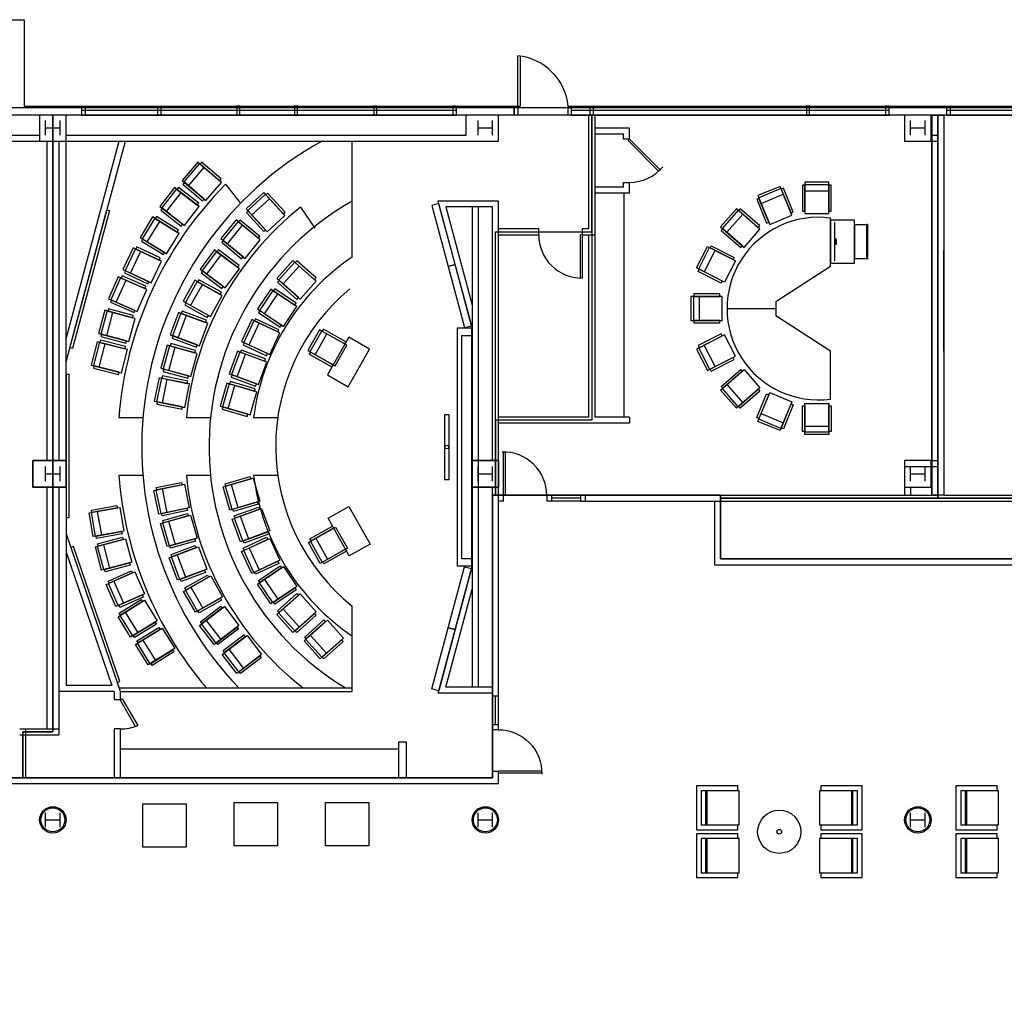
# Model space of a CAD drawing. Header units: inches. Extents: x -79 to 3853, y -268 to 2165.
# Tile 12 of 14: x 2143 to 2963, y 1353 to 2165. Entities that reach past the tile are written whole.
import ezdxf

# ---------------------------------------------------------------- set-up
doc = ezdxf.new("R2010")
doc.units = ezdxf.units.IN
doc.header["$MEASUREMENT"] = 0
doc.layers.get('0').update_dxf_attribs({"linetype": 'CONTINUOUS'})
for name, color, linetype in [('A-GLAZ', 8, 'CONTINUOUS'), ('A-WALL', 7, 'CONTINUOUS'), ('I-DOOR', 9, 'CONTINUOUS'), ('I-EQPM', 8, 'CONTINUOUS'), ('I-FLOR-CASE', 8, 'CONTINUOUS'), ('I-FURN', 8, 'CONTINUOUS'), ('I-FURN-CHAR', 9, 'CONTINUOUS'), ('I-FURN-CONF', 9, 'CONTINUOUS'), ('I-GLAZ', 8, 'CONTINUOUS'), ('I-WALL', 8, 'CONTINUOUS'), ('S-COLS', 7, 'CONTINUOUS'), ('triGrossAreaLayer', 7, 'CONTINUOUS'), ('triLabelLayer', 7, 'CONTINUOUS'), ('triMeasuredGrossAreaLayer', 7, 'CONTINUOUS'), ('triSpaceLayer', 7, 'CONTINUOUS')]:
    doc.layers.add(name, color=color, linetype=linetype)
doc.styles.add('FDC_SPC', font='ROMANS.SHX', dxfattribs={"height": 12})

# ---------------------------------------------------------------- blocks, each defined once
blk = doc.blocks.new('DR1H45')
for p, q in [((-0.5, 0), (0.207, 0.707)), ((0.207, 0.707), (0.242, 0.672)), ((-0.465, -0.035), (0.242, 0.672)), ((-0.5, 0), (-0.465, -0.035))]:
    blk.add_line(p, q)
blk.add_arc((-0.5, 0), 1, 0, 50.1944)
blk = doc.blocks.new('DR1H90')
for p, q in [((-0.5, 0), (-0.5, 1)), ((-0.5, 1), (-0.45, 1)), ((-0.45, 0), (-0.45, 1)), ((-0.5, 0), (-0.45, 0))]:
    blk.add_line(p, q)
blk.add_arc((-0.5, 0), 1, 0, 91.707)
blk = doc.blocks.new('PODIUM')
for points in [[(-3, -20), (17, -20), (17, 16), (-3, 16)], [(0.375, 14), (0.375, -18), (0.625, -18), (0.625, 14)], [(17, -16), (27.25, -16), (27.25, 12), (17, 12)], [(27.25, 12.625), (28, 12.625), (28, -16.625), (27.25, -16.625)], [(0.625, 0), (0.625, -4), (2.125, -4), (2.125, 0)]]:
    blk.add_lwpolyline(points, close=True)
blk = doc.blocks.new('12PSTG05')
for p, q in [((-26, -10), (-26, 10)), ((-24, -10), (-24, 10)), ((-19, 10), (-19, -10))]:
    blk.add_line(p, q)
blk.add_lwpolyline([(-26, 10), (0, 10), (0, -10), (-26, -10)])
for points in [[(-23.5, 10), (-23.5, 12), (-2, 12), (-2, 10)], [(-23.5, -12), (-23.5, -10), (-2, -10), (-2, -12)]]:
    blk.add_lwpolyline(points, close=True)
blk = doc.blocks.new('WINDQF')
for p, q in [((-0.5, 0), (0.5, 0)), ((0.5, -0.5), (-0.5, -0.5)), ((-0.5, -1), (0.5, -1))]:
    blk.add_line(p, q)

msp = doc.modelspace()

# ---------------------------------------------------------------- linework, layer by layer
at = {"layer": 'A-GLAZ'}
for p, q in [((2602.12, 2092.62), (2866.62, 2092.62)), ((2866.62, 2088.94), (2602.12, 2088.94)), ((2602.12, 2085.25), (2866.62, 2085.25))]:
    msp.add_line(p, q, dxfattribs=at)
at = {"layer": 'A-GLAZ', "flags": 128}
for points in [[(2194.62, 2085.25), (2194.62, 2092.62), (2197.63, 2092.62), (2197.63, 2085.25)], [(2257.88, 2085.25), (2257.88, 2092.62), (2260.38, 2092.62), (2260.38, 2085.25)], [(2326.38, 2085.25), (2326.38, 2092.62), (2323.88, 2092.62), (2323.88, 2085.25)], [(2374.38, 2085.25), (2374.38, 2092.62), (2371.88, 2092.62), (2371.88, 2085.25)], [(2440.38, 2085.25), (2440.38, 2092.62), (2437.88, 2092.62), (2437.88, 2085.25)], [(2506.62, 2085.25), (2506.62, 2092.62), (2503.62, 2092.62), (2503.62, 2085.25)], [(2554.62, 2085.25), (2554.62, 2092.62), (2557.62, 2092.62), (2557.62, 2085.25)], [(2554.62, 2085.25), (2554.62, 2092.62), (2557.62, 2092.62), (2557.62, 2085.25)], [(2599.62, 2085.25), (2599.62, 2092.62), (2602.12, 2092.62), (2602.12, 2085.25)], [(2617.88, 2085.25), (2617.88, 2092.62), (2620.38, 2092.62), (2620.38, 2085.25)], [(2800.38, 2085.25), (2800.38, 2092.62), (2797.88, 2092.62), (2797.88, 2085.25)], [(2866.62, 2085.25), (2866.62, 2092.62), (2863.62, 2092.62), (2863.62, 2085.25)], [(2914.62, 2085.25), (2914.62, 2092.62), (2917.62, 2092.62), (2917.62, 2085.25)]]:
    msp.add_lwpolyline(points, close=True, dxfattribs=at)
at = {"layer": 'A-WALL'}
for p, q in [((2098.62, 2164.62), (2146.62, 2164.62)), ((2146.62, 2164.62), (2146.62, 2092.62)), ((2146.62, 2092.62), (2194.61, 2092.62)), ((2194.61, 2092.62), (2194.61, 2085.25)), ((2506.62, 2092.62), (2554.62, 2092.62)), ((2554.62, 2092.62), (2554.62, 2085.25)), ((2866.62, 2092.62), (2914.62, 2092.62)), ((2194.62, 2085.25), (2098.62, 2085.25)), ((2554.62, 2085.25), (2506.62, 2085.25)), ((2616.63, 2085.25), (2621.63, 2085.25)), ((2914.62, 2085.25), (2866.62, 2085.25))]:
    msp.add_line(p, q, dxfattribs=at)
at = {"layer": 'I-DOOR'}
for p, q in [((2557.62, 2092.62), (2557.62, 2134.63)), ((2559.62, 2134.63), (2559.62, 2092.62)), ((2557.62, 2092.62), (2559.62, 2092.62)), ((2575.07, 1985.56), (2575.07, 1990.58)), ((2609.57, 1985.57), (2609.57, 1949.57)), ((2611.08, 1985.57), (2609.57, 1985.57)), ((2611.07, 1990.57), (2611.07, 1949.57))]:
    msp.add_line(p, q, dxfattribs=at)
at = {"layer": 'I-DOOR', "flags": 128}
msp.add_lwpolyline([(2241.31, 1577.23), (2239.44, 1576.46), (2226.72, 1598.49), (2228.45, 1599.49)], close=True, dxfattribs=at)
at = {"layer": 'I-DOOR'}
for centre, radius, start, end in [((2552.77, 2087.78), 47.1, 5.90404, 84.08433), ((2611.07, 1985.57), 36, 180, 270), ((2228.31, 1606.32), 31.86, 267.13405, 294.07265)]:
    msp.add_arc(centre, radius, start, end, dxfattribs=at)
at = {"layer": 'I-EQPM'}
for p, q in [((2507.16, 1907.87), (2507.16, 1709.87)), ((2519.16, 1907.87), (2507.16, 1907.87)), ((2519.16, 1907.87), (2519.16, 1709.87)), ((2519.16, 1709.87), (2507.16, 1709.87))]:
    msp.add_line(p, q, dxfattribs=at)
for points in [[(2486.08, 2010.07), (2499.74, 1959.25), (2505.41, 1960.78), (2491.76, 2011.6)], [(2215.46, 2006.42), (2217.88, 2005.77), (2187.08, 1890.83), (2184.66, 1891.47)], [(2499.74, 1959.25), (2513.39, 1908.43), (2519.07, 1909.95), (2505.41, 1960.78)], [(2511.16, 1715.87), (2511.16, 1901.87), (2519.16, 1901.87), (2519.16, 1715.87)], [(2181.62, 1750.23), (2184.13, 1750.23), (2184.13, 1869.23), (2181.62, 1869.23)], [(2500.51, 1781.87), (2500.51, 1835.87), (2496.51, 1835.87), (2496.51, 1781.87)], [(2224.1, 1612.87), (2226.46, 1613.69), (2187.86, 1726.25), (2185.49, 1725.44)], [(2499.74, 1658.49), (2513.39, 1709.32), (2519.07, 1707.79), (2505.41, 1656.97)], [(2486.08, 1607.67), (2499.74, 1658.49), (2505.41, 1656.97), (2491.76, 1606.15)]]:
    msp.add_lwpolyline(points, close=True, dxfattribs=at)
for points in [[(2902.12, 1972.74), (2902.12, 1888.74)], [(2912.12, 1888.74), (2912.12, 1972.74)]]:
    msp.add_lwpolyline(points, dxfattribs=at)
msp.add_circle((2498.5, 1808.87), 1.5, dxfattribs=at)
at = {"layer": 'I-FLOR-CASE'}
for p, q in [((2645.84, 2020.25), (2645.84, 1833.8)), ((2458.63, 1557.49), (2226.72, 1557.49))]:
    msp.add_line(p, q, dxfattribs=at)
at = {"layer": 'I-FURN'}
for points in [[(2245.57, 1511.98), (2281.57, 1511.98), (2281.57, 1475.98), (2245.57, 1475.98)], [(2321.58, 1513.08), (2357.58, 1513.08), (2357.58, 1477.08), (2321.58, 1477.08)], [(2397.59, 1513.08), (2433.59, 1513.08), (2433.59, 1477.08), (2397.59, 1477.08)]]:
    msp.add_lwpolyline(points, close=True, dxfattribs=at)
for radius in [18, 1.99]:
    msp.add_circle((2775.26, 1488.72), radius, dxfattribs=at)
at = {"layer": 'I-FURN-CHAR'}
for p, q in [((2740.75, 1526.92), (2706.25, 1526.92)), ((2706.25, 1526.92), (2706.25, 1490.42)), ((2740.75, 1522.92), (2740.75, 1526.92)), ((2809.75, 1526.92), (2809.75, 1522.92)), ((2844.25, 1526.92), (2809.75, 1526.92)), ((2844.25, 1490.42), (2844.25, 1526.92)), ((2956.75, 1526.92), (2922.25, 1526.92)), ((2922.25, 1526.92), (2922.25, 1490.42)), ((2956.75, 1522.92), (2956.75, 1526.92)), ((2741.75, 1522.92), (2710.25, 1522.92)), ((2710.25, 1522.92), (2710.25, 1494.42)), ((2714.25, 1494.42), (2714.25, 1522.92)), ((2715.25, 1494.42), (2715.25, 1522.92)), ((2741.75, 1494.42), (2741.75, 1522.92)), ((2840.25, 1522.92), (2808.75, 1522.92)), ((2808.75, 1522.92), (2808.75, 1494.42)), ((2835.25, 1522.92), (2835.25, 1494.42)), ((2836.25, 1522.92), (2836.25, 1494.42)), ((2840.25, 1494.42), (2840.25, 1522.92)), ((2957.75, 1522.92), (2926.25, 1522.92)), ((2926.25, 1522.92), (2926.25, 1494.42)), ((2930.25, 1494.42), (2930.25, 1522.92)), ((2931.25, 1494.42), (2931.25, 1522.92)), ((2957.75, 1494.42), (2957.75, 1522.92)), ((2710.25, 1494.42), (2741.75, 1494.42)), ((2740.75, 1490.42), (2740.75, 1494.42)), ((2808.75, 1494.42), (2840.25, 1494.42)), ((2809.75, 1494.42), (2809.75, 1490.42)), ((2926.25, 1494.42), (2957.75, 1494.42)), ((2956.75, 1490.42), (2956.75, 1494.42)), ((2706.25, 1490.42), (2740.75, 1490.42)), ((2740.75, 1487.12), (2706.25, 1487.12)), ((2706.25, 1487.12), (2706.25, 1450.62)), ((2740.75, 1483.12), (2740.75, 1487.12)), ((2809.75, 1490.42), (2844.25, 1490.42)), ((2809.75, 1487.12), (2809.75, 1483.12)), ((2844.25, 1487.12), (2809.75, 1487.12)), ((2844.25, 1450.62), (2844.25, 1487.12)), ((2922.25, 1490.42), (2956.75, 1490.42)), ((2956.75, 1487.12), (2922.25, 1487.12)), ((2922.25, 1487.12), (2922.25, 1450.62)), ((2956.75, 1483.12), (2956.75, 1487.12)), ((2706.25, 1482.62), (2706.25, 1450.62)), ((2741.75, 1483.12), (2710.25, 1483.12)), ((2710.25, 1483.12), (2710.25, 1454.62)), ((2714.25, 1454.62), (2714.25, 1483.12)), ((2715.25, 1454.62), (2715.25, 1483.12)), ((2741.75, 1454.62), (2741.75, 1483.12)), ((2840.25, 1483.12), (2808.75, 1483.12)), ((2808.75, 1483.12), (2808.75, 1454.62)), ((2835.25, 1483.12), (2835.25, 1454.62)), ((2836.25, 1483.12), (2836.25, 1454.62)), ((2840.25, 1454.62), (2840.25, 1483.12)), ((2922.25, 1482.62), (2922.25, 1450.62)), ((2957.75, 1483.12), (2926.25, 1483.12)), ((2926.25, 1483.12), (2926.25, 1454.62)), ((2930.25, 1454.62), (2930.25, 1483.12)), ((2931.25, 1454.62), (2931.25, 1483.12)), ((2957.75, 1454.62), (2957.75, 1483.12)), ((2706.25, 1450.62), (2740.75, 1450.62)), ((2710.25, 1454.62), (2741.75, 1454.62)), ((2740.75, 1450.62), (2740.75, 1454.62)), ((2808.75, 1454.62), (2840.25, 1454.62)), ((2809.75, 1454.62), (2809.75, 1450.62)), ((2809.75, 1450.62), (2844.25, 1450.62)), ((2922.25, 1450.62), (2956.75, 1450.62)), ((2926.25, 1454.62), (2957.75, 1454.62)), ((2956.75, 1450.62), (2956.75, 1454.62))]:
    msp.add_line(p, q, dxfattribs=at)
at = {"layer": 'I-FURN-CONF'}
for p, q in [((2419.85, 1967.08), (2419.85, 2063.21)), ((2314.31, 2027.62), (2326.31, 2012.48)), ((2376.7, 2008.5), (2388.77, 1991.03)), ((2817.78, 1959.6), (2817.78, 1999.5)), ((2772.34, 1930.16), (2817.78, 1959.6)), ((2772.34, 1930.16), (2772.34, 1918.16)), ((2731.78, 1924.16), (2772.34, 1924.16)), ((2817.78, 1888.72), (2772.34, 1918.16)), ((2817.78, 1848.82), (2817.78, 1888.72)), ((2245.61, 1833.37), (2225.55, 1833.37)), ((2301.85, 1833.37), (2281.76, 1833.37)), ((2357.82, 1833.37), (2337.64, 1833.37)), ((2245.61, 1785.37), (2225.55, 1785.37)), ((2301.85, 1785.37), (2281.76, 1785.37)), ((2357.82, 1785.37), (2337.64, 1785.37)), ((2419.85, 1605.49), (2419.85, 1676.5)), ((2225.78, 1608.49), (2419.85, 1608.49)), ((2226.72, 1605.49), (2419.85, 1605.49))]:
    msp.add_line(p, q, dxfattribs=at)
for points in [[(2416.56, 1859.19), (2434.29, 1890.52), (2416.89, 1900.37), (2399.15, 1869.04)], [(2417.06, 1759.56), (2434.79, 1728.23), (2417.39, 1718.38), (2399.65, 1749.7)]]:
    msp.add_lwpolyline(points, close=True, dxfattribs=at)
for centre, radius, start, end in [((2535.01, 1809.37), 290.39, 118.89062, 223.76814), ((2535.01, 1809.37), 310.39, 135.31995, 175.56541), ((2535.01, 1809.37), 254.39, 128.48715, 174.58656), ((2535.01, 1809.37), 234.39, 119.42912, 238.98233), ((2807.78, 1924.16), 76, 82.43916, 277.56084), ((2526.51, 1809.37), 190.39, 124.07324, 172.75836), ((2526.51, 1809.37), 170.39, 129.62418, 231.24352), ((2535.01, 1809.37), 310.39, 184.43459, 220.32857), ((2535.01, 1809.37), 254.39, 185.41344, 232.15113), ((2526.51, 1809.37), 190.39, 187.24164, 235.92676)]:
    msp.add_arc(centre, radius, start, end, dxfattribs=at)
at = {"layer": 'I-GLAZ'}
for p, q in [((2585.68, 1768.81), (2609.68, 1768.81)), ((2609.68, 1766.31), (2585.68, 1766.31)), ((2609.68, 1763.81), (2585.68, 1763.81)), ((2536.62, 1577.67), (2536.62, 1601.67)), ((2539.12, 1577.67), (2539.12, 1601.67)), ((2541.62, 1577.67), (2541.62, 1601.67))]:
    msp.add_line(p, q, dxfattribs=at)
at = {"layer": 'I-WALL'}
for p, q in [((2514.62, 2068.62), (2514.62, 2085.25)), ((2541.62, 2063.62), (2541.62, 2085.63)), ((2616.63, 1990.6), (2616.63, 2085.25)), ((2621.63, 2085.25), (2621.63, 1833.8)), ((2902.12, 2085.25), (2902.12, 1768.81)), ((2907.12, 2085.25), (2907.12, 1768.81)), ((2912.12, 2085.25), (2912.12, 1768.81)), ((2650.63, 2074.25), (2621.63, 2074.25)), ((2650.63, 2065.25), (2650.63, 2074.25)), ((2001.62, 2068.62), (2159.62, 2068.62)), ((2181.62, 2068.62), (2514.62, 2068.62)), ((2645.63, 2069.25), (2621.63, 2069.25)), ((2645.63, 2065.25), (2645.63, 2069.25)), ((2901.62, 2068.62), (2907.12, 2068.62)), ((2901.62, 2063.62), (2901.62, 2068.62)), ((1863.61, 2063.62), (2159.62, 2063.62)), ((2165.63, 2063.62), (2165.63, 1797.62)), ((2170.62, 2063.62), (2170.62, 1797.62)), ((2175.63, 2063.62), (2175.63, 1797.62)), ((2181.62, 2063.62), (2541.62, 2063.62)), ((2181.62, 1797.62), (2181.62, 2063.62)), ((2181.62, 1899.1), (2225.82, 2063.62)), ((2181.62, 1879.83), (2231, 2063.62)), ((2650.63, 2065.25), (2645.63, 2065.25)), ((2901.62, 2063.62), (2907.12, 2063.62)), ((2645.63, 2025.25), (2621.84, 2025.25)), ((2645.63, 2025.25), (2645.63, 2029.25)), ((2645.63, 2029.25), (2650.63, 2029.25)), ((2650.63, 2020.25), (2650.63, 2029.25)), ((2650.63, 2020.25), (2621.84, 2020.25)), ((2541.64, 2013.68), (2491.2, 2013.68)), ((2491.2, 2013.68), (2519.62, 1907.87)), ((2536.64, 2008.8), (2497.69, 2008.8)), ((2497.69, 2008.8), (2519.62, 1927.14)), ((2519.62, 2008.8), (2519.62, 1609.04)), ((2524.5, 2008.8), (2524.5, 1609.04)), ((2536.63, 1797.62), (2536.64, 2008.8)), ((2541.64, 1941.75), (2541.64, 2013.68)), ((2575.07, 1990.58), (2541.64, 1990.58)), ((2541.64, 1985.57), (2575.07, 1985.57)), ((2616.63, 1990.6), (2611.07, 1990.59)), ((2611.07, 1985.57), (2621.63, 1985.57)), ((2616.63, 1833.8), (2616.63, 1985.57)), ((2541.62, 1601.67), (2541.64, 1941.75)), ((2616.63, 1833.8), (2541.67, 1833.78)), ((2650.63, 1828.81), (2541.67, 1828.78)), ((2650.63, 1833.81), (2621.63, 1833.8)), ((2650.63, 1833.81), (2650.63, 1828.81)), ((2901.62, 1797.62), (2907.12, 1797.62)), ((2901.62, 1797.62), (2901.62, 1792.62)), ((2879.62, 1792.81), (2907.12, 1792.81)), ((2901.62, 1792.62), (2907.12, 1792.62)), ((2165.63, 1775.62), (2165.63, 1574.49)), ((2170.62, 1775.62), (2170.62, 1574.49)), ((2175.63, 1775.62), (2175.63, 1569.49)), ((2181.62, 1775.62), (2181.62, 1610.37)), ((2536.62, 1601.67), (2536.63, 1775.62)), ((2879.62, 1775.62), (2884.62, 1775.62)), ((2879.62, 1775.62), (2879.62, 1768.81)), ((2884.62, 1775.62), (2884.62, 1768.81)), ((2545.68, 1768.81), (2541.68, 1768.81)), ((2545.68, 1763.81), (2541.68, 1763.81)), ((2545.68, 1763.81), (2545.68, 1768.81)), ((2581.68, 1768.81), (2581.68, 1763.81)), ((2585.68, 1768.81), (2581.68, 1768.81)), ((2585.68, 1763.81), (2581.68, 1763.81)), ((2585.68, 1768.81), (2585.68, 1763.81)), ((2609.68, 1768.81), (2609.68, 1763.81)), ((2609.68, 1768.81), (2907.12, 1768.81)), ((2609.68, 1763.81), (3166.62, 1763.81)), ((2613.68, 1768.81), (2613.68, 1763.81)), ((2721.44, 1763.81), (2721.44, 1710.81)), ((2726.44, 1763.81), (2726.44, 1715.81)), ((2912.12, 1768.81), (3166.62, 1768.81)), ((2181.67, 1736.84), (2226.72, 1605.76)), ((2181.62, 1721.58), (2219.85, 1610.37)), ((2726.44, 1715.81), (3054.81, 1715.81)), ((2491.23, 1604.17), (2519.62, 1709.87)), ((2721.44, 1710.81), (3059.81, 1710.81)), ((2497.71, 1609.04), (2519.62, 1690.6)), ((2219.85, 1610.37), (2181.62, 1610.37)), ((2536.62, 1609.04), (2497.71, 1609.04)), ((2221.72, 1605.49), (2175.63, 1605.49)), ((2221.72, 1605.49), (2221.72, 1598.49)), ((2226.72, 1598.49), (2221.72, 1598.49)), ((2226.72, 1605.76), (2226.72, 1598.49)), ((2536.62, 1604.17), (2491.23, 1604.17)), ((2541.62, 1601.67), (2536.62, 1601.67)), ((2143.03, 1574.49), (2175.63, 1574.49)), ((2148.03, 1533.49), (2148.03, 1574.49)), ((2226.72, 1574.49), (2221.72, 1574.49)), ((2221.72, 1574.49), (2221.72, 1533.49)), ((2226.72, 1574.76), (2226.72, 1533.52)), ((2536.62, 1573.67), (2536.62, 1577.67)), ((2541.62, 1577.67), (2536.62, 1577.67)), ((2541.62, 1573.67), (2536.62, 1573.67)), ((2541.62, 1573.67), (2541.62, 1577.67)), ((2143.03, 1569.49), (2175.63, 1569.49)), ((2458.63, 1533.49), (2458.63, 1563.49)), ((2143.03, 1533.49), (1833.62, 1533.49)), ((2221.72, 1533.49), (2148.03, 1533.49)), ((2536.53, 1533.49), (2226.72, 1533.49)), ((2536.53, 1533.49), (2536.53, 1539.23)), ((2536.53, 1539.23), (2541.58, 1539.23)), ((2541.53, 1528.49), (2541.53, 1538.58)), ((2541.53, 1528.49), (1828.63, 1528.49))]:
    msp.add_line(p, q, dxfattribs=at)
at = {"layer": 'I-WALL', "flags": 128}
msp.add_lwpolyline([(2902.12, 2085.25), (2912.12, 2085.25), (2912.12, 1768.81), (2902.12, 1768.81)], close=True, dxfattribs=at)
at = {"layer": 'I-WALL'}
msp.add_lwpolyline([(2464.66, 1533.49), (2458.63, 1533.49), (2458.63, 1563.49), (2464.66, 1563.49)], close=True, dxfattribs=at)
at = {"layer": 'S-COLS'}
for points in [[(2159.62, 2063.62), (2181.62, 2063.62), (2181.62, 2085.25), (2159.62, 2085.25)], [(2159.62, 2063.62), (2181.62, 2063.62), (2181.62, 2085.25), (2159.62, 2085.25)], [(2879.62, 2063.62), (2901.62, 2063.62), (2901.62, 2085.25), (2879.62, 2085.25)], [(2154.08, 1797.62), (2181.62, 1797.62), (2181.62, 1775.62), (2154.08, 1775.62)], [(2154.08, 1775.62), (2181.62, 1775.62), (2181.62, 1797.62), (2154.08, 1797.62)], [(2154.08, 1797.62), (2181.62, 1797.62), (2181.62, 1775.62), (2154.08, 1775.62)], [(2154.08, 1775.62), (2181.62, 1775.62), (2181.62, 1797.62), (2154.08, 1797.62)], [(2519.62, 1775.62), (2541.62, 1775.62), (2541.62, 1797.62), (2519.62, 1797.62)], [(2519.62, 1775.62), (2541.62, 1775.62), (2541.62, 1797.62), (2519.62, 1797.62)], [(2519.62, 1797.62), (2541.62, 1797.62), (2541.62, 1775.62), (2519.62, 1775.62)], [(2879.62, 1775.62), (2901.62, 1775.62), (2901.62, 1797.62), (2879.62, 1797.62)]]:
    msp.add_lwpolyline(points, close=True, dxfattribs=at)
at = {"layer": 'S-COLS', "flags": 128}
for points in [[(2164.62, 2068.62), (2164.62, 2080.62)], [(2164.62, 2074.62), (2176.62, 2074.62)], [(2176.62, 2068.62), (2176.62, 2080.62)], [(2524.62, 2068.62), (2524.62, 2080.62)], [(2524.62, 2074.62), (2536.62, 2074.62)], [(2536.62, 2068.62), (2536.62, 2080.62)], [(2884.62, 2068.62), (2884.62, 2080.62)], [(2884.62, 2074.62), (2896.62, 2074.62)], [(2896.62, 2068.62), (2896.62, 2080.62)], [(2164.62, 1780.62), (2164.62, 1792.62)], [(2164.62, 1786.62), (2176.62, 1786.62)], [(2176.62, 1780.62), (2176.62, 1792.62)], [(2524.62, 1780.62), (2524.62, 1792.62)], [(2524.62, 1786.62), (2536.62, 1786.62)], [(2536.62, 1780.62), (2536.62, 1792.62)], [(2884.62, 1780.62), (2884.62, 1792.62)], [(2884.62, 1786.62), (2896.62, 1786.62)], [(2896.62, 1780.62), (2896.62, 1792.62)], [(2164.62, 1492.62), (2164.62, 1504.62)], [(2176.62, 1492.62), (2176.62, 1504.62)], [(2524.62, 1492.62), (2524.62, 1504.62)], [(2536.62, 1492.62), (2536.62, 1504.62)], [(2884.62, 1492.62), (2884.62, 1504.62)], [(2896.62, 1492.62), (2896.62, 1504.62)], [(2164.62, 1498.62), (2176.62, 1498.62)], [(2524.62, 1498.62), (2536.62, 1498.62)], [(2884.62, 1498.62), (2896.62, 1498.62)]]:
    msp.add_lwpolyline(points, dxfattribs=at)
msp.add_lwpolyline([(2154.08, 1797.62), (2181.62, 1797.62), (2181.62, 1775.62), (2154.08, 1775.62)], close=True, dxfattribs=at)
msp.add_lwpolyline([(2154.08, 1797.62), (2181.62, 1797.62), (2181.62, 1775.62), (2154.08, 1775.62)], close=True, dxfattribs=at)
at = {"layer": 'S-COLS'}
for centre, radius in [((2170.62, 1498.62), 11), ((2170.62, 1498.62), 10), ((2530.63, 1498.62), 11), ((2530.63, 1498.62), 10), ((2890.62, 1498.62), 11), ((2890.62, 1498.62), 10)]:
    msp.add_circle(centre, radius, dxfattribs=at)
at = {"layer": 'triGrossAreaLayer'}
msp.add_lwpolyline([(1313.6, -117.94), (1433.2, -170.25), (1479.07, -185.98), (1609.44, -218.79), (1653.61, -226.03), (1663.33, -159.69), (1771.59, -169.88), (1849.66, -169.88), (1957.92, -159.69), (1967.64, -226.03), (2011.81, -218.79), (2142.15, -185.98), (2165.17, -178.08), (2167.51, -177.27), (2188.08, -170.25), (2308.19, -117.71), (2350.94, -94.65), (2481.05, -7.82), (2528.9, 31.62), (2548.88, 31.62), (2548.88, -6), (3627.25, -6), (3627.25, 2091.25), (-6, 2091.25)], dxfattribs=at)
at = {"layer": 'triMeasuredGrossAreaLayer'}
msp.add_lwpolyline([(3621.25, 2085.25), (0, 2085.25)], dxfattribs=at)
at = {"layer": 'triSpaceLayer'}
for points in [[(2170.62, 2085.25), (1863.62, 2085.25), (1863.62, 1985.59), (1833.62, 1985.59), (1833.62, 1533.5), (2145.53, 1533.5), (2145.53, 1572), (2170.62, 1572)], [(2619.12, 2085.25), (2170.62, 2085.25), (2170.62, 1572), (2145.53, 1572), (2145.53, 1533.5), (2536.53, 1533.5), (2536.62, 1768.81), (2539.16, 1768.81), (2539.16, 1988.06), (2619.12, 1988.06)], [(2907.12, 2085.25), (2619.12, 2085.25), (2619.12, 1831.31), (2539.16, 1831.31), (2539.16, 1768.81), (2726.44, 1768.81), (2726.44, 1766.31), (2907.12, 1766.31)], [(3256.62, 2085.25), (2907.12, 2085.25), (2907.12, 1766.31), (3054.81, 1766.31), (3054.81, 1768.81), (3256.62, 1768.81)], [(2539.16, 1988.06), (2619.12, 1988.06), (2619.12, 1831.31), (2539.16, 1831.31)], [(3054.81, 1766.31), (2907.12, 1766.31), (2800, 1766.31), (2726.44, 1766.31), (2726.44, 1715.81), (3054.81, 1715.81)]]:
    msp.add_lwpolyline(points, close=True, dxfattribs=at)
msp.add_lwpolyline([(3054.81, 1715.81), (2726.44, 1715.81), (2726.44, 1768.81), (2536.62, 1768.81), (2536.53, 1533.5), (1833.62, 1533.5), (1833.62, 1761.38), (1612.75, 1761.38), (1612.75, 1797.62), (1469.62, 1797.62), (1469.62, 1276.62)], dxfattribs=at)

# ---------------------------------------------------------------- block references
at = {"layer": 'A-GLAZ', "xscale": 312, "yscale": 7.374999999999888, "zscale": 1e-06}
for p in [(2350.62, 2092.62), (3070.62, 2092.62)]:
    msp.add_blockref('WINDQF', p, dxfattribs=at)
at = {"layer": 'I-DOOR', "yscale": 36, "zscale": 0.001, "rotation": 270}
for name, p, xscale in [('DR1H45', (2650.63, 2047.25), 36), ('DR1H90', (2541.53, 1555.67), -36)]:
    msp.add_blockref(name, p, dxfattribs=dict(at, xscale=xscale))
at = {"layer": 'I-DOOR', "xscale": 36, "yscale": 36, "zscale": 0.001}
msp.add_blockref('DR1H90', (2563.68, 1768.81), dxfattribs=at)
at = {"layer": 'I-FURN-CONF', "xscale": -1, "zscale": -1}
for p, rotation in [((2304.51, 2021.61), 139.4944425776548), ((2286.29, 2001.11), 142.1764863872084), ((2776.59, 1998.04), 112.4999999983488), ((2806.55, 2003.27), 90), ((2356.38, 1994.86), 132.3546313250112), ((2752.62, 1982.68), 138.7787862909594), ((2270.6, 1978.27), 148.3703907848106), ((2336.94, 1973.68), 140.5754129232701), ((2256.75, 1954.68), 154.7064991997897), ((2319.98, 1949.38), 143.0867454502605), ((2383.16, 1939.45), 138.2307904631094), ((2244.86, 1930.97), 156.1573825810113), ((2306.78, 1926.32), 150.8737372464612), ((2368.06, 1917.6), 146.0177822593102), ((2236.44, 1906.4), 165.0743062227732), ((2296.14, 1902.63), 159.790660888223), ((2355.45, 1894.89), 154.934705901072), ((2410.39, 1885.14), 150.6213134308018), ((2230.16, 1880.48), 165.6910565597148), ((2288.16, 1877.24), 164.5896047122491), ((2345.35, 1870.27), 159.7336497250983), ((2282.5, 1851.73), 168.6029896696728), ((2337.56, 1845.33), 163.7470346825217)]:
    msp.add_blockref('12PSTG05', p, dxfattribs=dict(at, rotation=rotation))
at = {"layer": 'I-FURN-CONF'}
msp.add_blockref('PODIUM', (2820.78, 1981.88), dxfattribs=at)
at = {"layer": 'I-FURN-CONF', "rotation": 332.9826879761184}
msp.add_blockref('12PSTG05', (2734.15, 1955.15), dxfattribs=at)
at = {"layer": 'I-FURN-CONF', "xscale": -1}
for p, rotation in [((2727.75, 1924.36), 179.9974646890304), ((2734.15, 1893.39), 207.0173120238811)]:
    msp.add_blockref('12PSTG05', p, dxfattribs=dict(at, rotation=rotation))
at = {"layer": 'I-FURN-CONF', "zscale": -1}
for p, rotation in [((2752.62, 1865.87), 41.22121370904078), ((2776.59, 1850.51), 67.50000000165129), ((2806.55, 1845.27), 90.00000000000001), ((2282.13, 1768.21), 11.80927978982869), ((2340.06, 1773.41), 16.25296531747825), ((2228.08, 1748.82), 10.12674995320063), ((2287.97, 1742.74), 15.82266474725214), ((2347.85, 1748.47), 20.2663502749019), ((2410.89, 1733.61), 29.37868656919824), ((2233.69, 1722.81), 14.9256937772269), ((2355.45, 1723.85), 25.06529409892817), ((2295.28, 1716.55), 20.62160857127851), ((2242.9, 1695.86), 23.84261741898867), ((2368.06, 1701.14), 33.98221774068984), ((2306.95, 1692.93), 29.53853221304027), ((2252.26, 1672.88), 31.62960921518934), ((2383.16, 1679.29), 41.76920953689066), ((2319.45, 1668.26), 37.325524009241), ((2405.78, 1657.4), 41.76920953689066), ((2266.87, 1649.7), 31.62960921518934), ((2338.35, 1644.22), 37.325524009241)]:
    msp.add_blockref('12PSTG05', p, dxfattribs=dict(at, rotation=rotation))

# ---------------------------------------------------------------- texts
at = {"layer": 'triLabelLayer', "color": 7, "char_height": 12, "attachment_point": 5, "style": 'FDC_SPC'}
for insert in [(2811.12, 1978.94), (2579.14, 1909.69), (2890.62, 1741.06), (2292.59, 1730.25)]:
    msp.add_mtext('{\\fSansSerif;\\H0.01;}', dxfattribs=dict(at, insert=insert))

doc.saveas('drawing.dxf')
